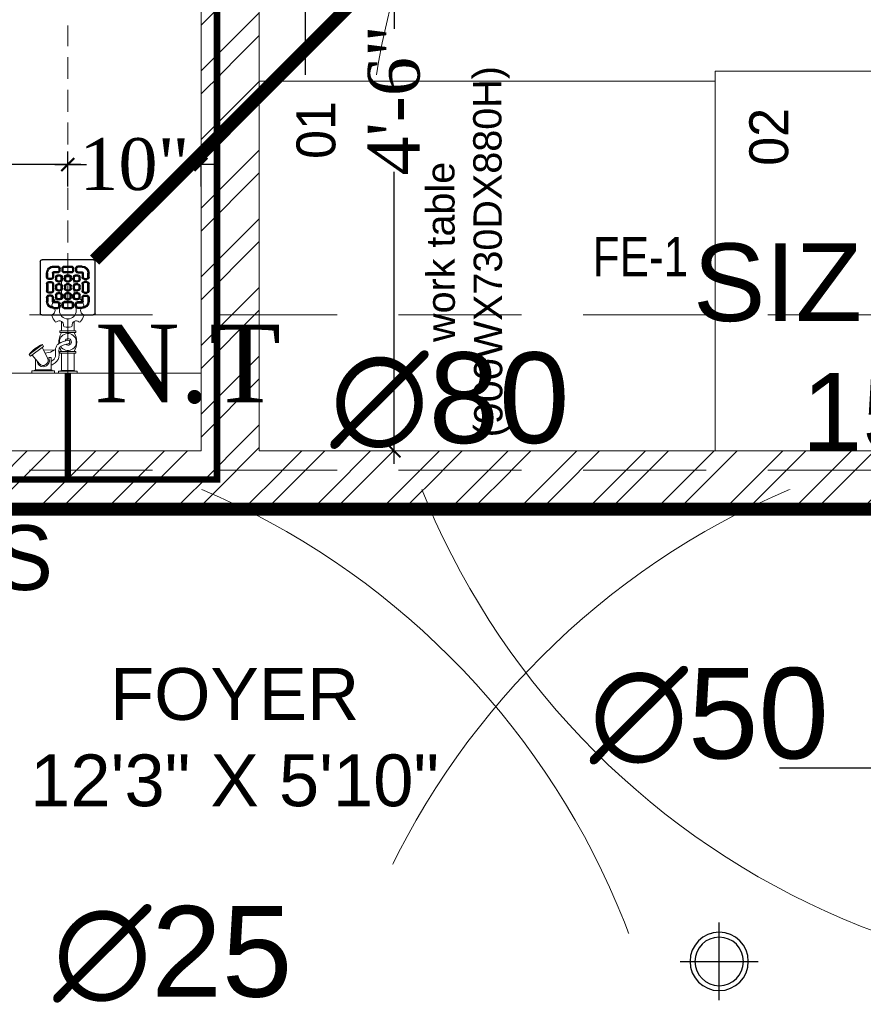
# Model space of a CAD drawing. Header units: inches. Extents: x 105152 to 158499, y 12149 to 30915.
# Tile 159 of 256: x 126601 to 126666, y 21236 to 21312. Entities that reach past the tile are written whole.
import ezdxf
from ezdxf.enums import TextEntityAlignment as Align

# ---------------------------------------------------------------- set-up
doc = ezdxf.new("R2010")
doc.units = ezdxf.units.IN
doc.header["$MEASUREMENT"] = 0
doc.header["$PDMODE"] = 34
doc.linetypes.add('DASHED2', pattern=[0.375, 0.25, -0.125])
doc.linetypes.add('HIDDEN', pattern=[0.375, 0.25, -0.125])
for name, color, linetype, lineweight in [('1-fire extinguisher', 1, 'Continuous', 0), ('AR - PLAN', 251, 'Continuous', 5), ('BEAM', 173, 'Continuous', 5), ('CENTER', 46, 'DASHED2', 9), ('COVERAGE ', 251, 'Continuous', 5), ('DRAINAGE ', 7, 'Continuous', 9), ('EQUIPMENTSSS', 11, 'Continuous', 18), ('EXHAUST AIR DUCT', 13, 'Continuous', 35), ('FC', 1, 'Continuous', 9), ('FIRE', 1, 'Continuous', 25), ('Fire Extinguisher', 8, 'Continuous', 0), ('FIRE TEXT', 7, 'Continuous', 25), ('FLOOR RAISE', 4, 'Continuous', 5), ('HVAC SERVICE', 1, 'Continuous', 35), ('HVAC TEXT PP', 104, 'Continuous', 20), ('PD_BRICK WALL_115', 134, 'Continuous', 30), ('PD_FIXTURE', 21, 'Continuous', 25), ('PD_HATCH', 45, 'Continuous', 9), ('PL. FICTURE', 4, 'Continuous', 25), ('PP- 75DIA Soil Waste Sewer pipe', 90, 'Continuous', 9), ('PP-Domestic  Cold Water Supply', 5, 'Continuous', 25), ('PP-TEXT', 7, 'Continuous', 40), ('PP-WWP', 3, 'Continuous', 25), ('WATER SUPPLY ', 7, 'Continuous', 9)]:
    doc.layers.add(name, color=color, linetype=linetype, lineweight=lineweight)
doc.layers.add('15w led', color=7, linetype='Continuous', true_color=0xe600e6)
for name, color, linetype in [('PD_025_TEXT', 61, 'Continuous'), ('PD_LIGHTING', 23, 'Continuous'), ('PP--DIM', 7, 'Continuous'), ('PP-SPRINKLER', 1, 'Continuous')]:
    doc.layers.add(name, color=color, linetype=linetype)
doc.styles.add('2.5 Arial_regular_annotative', font='arial.ttf', dxfattribs={"width": 0.8, "height": 2.5})
doc.styles.add('Arial', font='GOTHIC.TTF')
doc.styles.add('MtX_Times_New_Roman', font='txt')
doc.styles.get("Standard").update_dxf_attribs({"font": 'arial.ttf', "height": 6})
doc.styles.add('style1', font='arial.ttf', dxfattribs={"height": 500})
doc.styles.add('text Ht 200mm', font='arial.ttf')
doc.styles.add('TIMES NEW ROMAN', font='times.ttf')
doc.dimstyles.new('PP-DIM', dxfattribs={"dimtxt": 4, "dimasz": 1, "dimexe": 1, "dimexo": 1, "dimgap": 0.09, "dimtad": 0, "dimdec": 0, "dimzin": 0, "dimdsep": 46, "dimlunit": 4, "dimtxsty": 'TIMES NEW ROMAN', "dimblk": 'ARCHTICK', "dimcen": 0.09, "dimdle": 1, "dimclrd": 256, "dimclre": 256, "dimclrt": 256, "dimadec": 0, "dimazin": 0, "dimtfac": 1, "dimtdec": 4, "dimtofl": 0, "dimtmove": 1, "dimatfit": 3, "dimfxl": 1, "dimtolj": 1, "dimtzin": 0, "dimlwd": -1, "dimlwe": -1, "dimarcsym": 0})

# ---------------------------------------------------------------- blocks, each defined once
blk = doc.blocks.new('PP-CEILING PENDANT')
at = {"layer": 'COVERAGE ', "color": 8, "lineweight": 5}
blk.add_circle((0, 0), 1700, dxfattribs=at)
blk = doc.blocks.new('PP-SP ARROW')
at = {"color": 3}
blk.add_line((-31.48, 0), (-128.7, 0), dxfattribs=at)
blk.add_ellipse((0, 0), major_axis=(-31.48, 0), ratio=0.476486, dxfattribs=at)
blk = doc.blocks.new('A$C4A5E5D4D')
at = {"layer": 'Fire Extinguisher', "color": 3, "linetype": 'Continuous', "lineweight": 0, "ltscale": 250}
for p, q in [((-13.1, 118.7), (13.1, 118.7)), ((-13.1, 15.3), (-13.1, 118.7)), ((13.1, 118.7), (13.1, 15.3)), ((-91.1, 23.1), (-91.1, 11.5)), ((-91.1, 11.5), (-111.9, 11.5)), ((-111.9, 11.5), (-111.9, -11.5)), ((-91.1, 11.5), (-111.9, 11.5)), ((-111.9, 11.5), (-111.9, -11.5)), ((13.1, 15.3), (-13.1, 15.3)), ((-111.9, -11.5), (-91.1, -11.5)), ((-91.1, -11.5), (-111.9, -11.5)), ((-91.1, -11.5), (-91.1, -23.1)), ((-22.6, -15.3), (22.6, -15.3)), ((-22.6, -40), (-22.6, -15.3)), ((-9.5, -40), (-9.5, -15.3)), ((9.5, -40), (9.5, -15.3)), ((22.6, -15.3), (22.6, -40)), ((22.6, -40), (-22.6, -40)), ((-18.2, -40), (18.2, -40)), ((-18.2, -53.1), (-18.2, -40)), ((18.2, -40), (18.2, -53.1)), ((18.2, -53.1), (-18.2, -53.1)), ((-5.8, -53.1), (5.8, -53.1)), ((-5.8, -98.3), (-5.8, -53.1)), ((5.8, -53.1), (5.8, -98.3)), ((5.8, -98.3), (-5.8, -98.3))]:
    blk.add_line(p, q, dxfattribs=at)
at = {"layer": 'Fire Extinguisher', "color": 3, "linetype": 'Continuous'}
for p, q in [((90.4, 4.9, 0), (13.1, 82.2, 0)), ((87.1, 24.5, 0), (24.5, 87.1, 0)), ((89.9, -10.9, 0), (13.1, 65.9, 0)), ((87.1, -24.4, 0), (13.1, 49.6, 0)), ((82.8, -36.4, 0), (13.1, 33.3, 0)), ((77.3, -47.2, 0), (13.1, 17, 0)), ((12.8, -15.3, 0), (9.5, -12, 0)), ((70.5, -56.7, 0), (15.2, -1.4, 0)), ((62.7, -65.2, 0), (22.6, -25.1, 0)), ((53.9, -72.7, 0), (21.2, -40, 0)), ((32.9, -84.3, 0), (5.8, -57.2, 0)), ((44, -79.1, 0), (18, -53.1, 0)), ((20.5, -88.2, 0), (5.8, -73.5, 0)), ((6.3, -90.3, 0), (5.8, -89.9, 0))]:
    blk.add_line(p, q, dxfattribs=at)
at = {"layer": 'Fire Extinguisher', "color": 3, "linetype": 'Continuous', "lineweight": 0, "ltscale": 250}
blk.add_circle((0, 0), 15.3, dxfattribs=at)
for start, end in [(98.3362, 266.3055), (273.6945, 81.6638)]:
    blk.add_arc((0, 0), 90.5, start, end, dxfattribs=at)
blk = doc.blocks.new('A$C2E8A5E6F')
at = {"layer": 'Fire Extinguisher', "color": 1, "linetype": 'Continuous', "lineweight": 0, "ltscale": 250}
for p, q in [((-13.1, 118.7), (13.1, 118.7)), ((-13.1, 15.3), (-13.1, 118.7)), ((13.1, 118.7), (13.1, 15.3)), ((-91.1, 23.1), (-91.1, 11.5)), ((-91.1, 11.5), (-111.9, 11.5)), ((-111.9, 11.5), (-111.9, -11.5)), ((-91.1, 11.5), (-111.9, 11.5)), ((-111.9, 11.5), (-111.9, -11.5)), ((13.1, 15.3), (-13.1, 15.3)), ((-111.9, -11.5), (-91.1, -11.5)), ((-91.1, -11.5), (-111.9, -11.5)), ((-91.1, -11.5), (-91.1, -23.1)), ((-22.6, -15.3), (22.6, -15.3)), ((-22.6, -40), (-22.6, -15.3)), ((-9.5, -40), (-9.5, -15.3)), ((9.5, -40), (9.5, -15.3)), ((22.6, -15.3), (22.6, -40)), ((22.6, -40), (-22.6, -40)), ((-18.2, -40), (18.2, -40)), ((-18.2, -53.1), (-18.2, -40)), ((18.2, -40), (18.2, -53.1)), ((18.2, -53.1), (-18.2, -53.1)), ((-5.8, -53.1), (5.8, -53.1)), ((-5.8, -98.3), (-5.8, -53.1)), ((5.8, -53.1), (5.8, -98.3)), ((5.8, -98.3), (-5.8, -98.3))]:
    blk.add_line(p, q, dxfattribs=at)
at = {"layer": 'Fire Extinguisher', "linetype": 'Continuous'}
for p, q in [((13.4, 89.5), (89.5, 13.4)), ((34.1, 83.8), (83.8, 34.1)), ((13.1, 74.8), (90.5, -2.6)), ((13.1, 59.8), (89.1, -16.2)), ((13.1, 44.7), (86, -28.2)), ((13.1, 29.7), (81.7, -38.9)), ((12.5, 15.3), (76.4, -48.6)), ((9.6, -11.9), (13, -15.3)), ((15.1, -2.3), (70.1, -57.3)), ((22.6, -24.8), (62.9, -65.1)), ((22.6, -39.9), (54.8, -72)), ((5.8, -53.1), (35.8, -83.1)), ((18.2, -50.5), (45.8, -78.1)), ((5.8, -68.2), (24.7, -87.1)), ((5.8, -83.2), (12.3, -89.7))]:
    blk.add_line(p, q, dxfattribs=at)
at = {"layer": 'Fire Extinguisher', "color": 1, "linetype": 'Continuous', "lineweight": 0, "ltscale": 250}
blk.add_circle((0, 0), 15.3, dxfattribs=at)
for start, end in [(98.3362, 266.3055), (273.6945, 81.6638)]:
    blk.add_arc((0, 0), 90.5, start, end, dxfattribs=at)
blk = doc.blocks.new('HVAC SERVICE')
at = {"layer": 'EXHAUST AIR DUCT'}
blk.add_line((531.478, -295.753, 0), (405.988, -295.753, 0), dxfattribs=at)
at = {"layer": 'HVAC TEXT PP', "insert": (217.297, -344.407), "char_height": 6, "width": 237.48752, "attachment_point": 1, "bg_fill": 2}
blk.add_mtext('\\pxqc;300X200MM\\P800 CFM ', dxfattribs=at)
at = {"layer": 'HVAC TEXT PP', "insert": (311.971, -297.483), "char_height": 6, "attachment_point": 1, "bg_fill": 2}
blk.add_mtext_dynamic_manual_height_columns('\\pxqr;2 #SAG\\PSIZE:600X600MM\\P150 CFM EACH', width=237.48752, gutter_width=50, heights=[-27.14], dxfattribs=at)
at = {"layer": 'HVAC TEXT PP', "insert": (387, -363.785), "char_height": 6, "width": 237.48752, "attachment_point": 1, "bg_fill": 2}
blk.add_mtext('\\pxql;%%C32 MM \\PDRAIN PIPE ', dxfattribs=at)
blk = doc.blocks.new('ight 18w')
at = {"lineweight": 25}
for p, q in [((0, 6), (0, -6)), ((6, 0), (-6, 0))]:
    blk.add_line(p, q, dxfattribs=at)
for radius in [4.5, 3.75]:
    blk.add_circle((0, 0), radius, dxfattribs=at)
blk = doc.blocks.new('FF. ELE')
at = {"layer": '15w led', "color": 2, "xscale": -0.5, "yscale": 0.5, "zscale": 0.5, "rotation": 89.99999999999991}
blk.add_blockref('ight 18w', (453, 555.063), dxfattribs=at)
blk = doc.blocks.new('FOSSIL-PP')
at = {"layer": 'CENTER', "lineweight": 5, "ltscale": 5}
blk.add_line((-0.127, 0), (19.812, 0), dxfattribs=at)
at = {"layer": 'FC', "color": 4, "lineweight": 5}
for p, q in [((-0.017, 0.532), (-0.127, 0.532)), ((-0.127, -0.532), (-0.127, 0.532)), ((-0.017, 0.46), (-0.017, 0.532)), ((0.027, 0.372), (-0.017, 0.46)), ((0.027, -0.372), (0.027, 0.372)), ((0.027, 0.364), (1.008, 0.364)), ((1.008, -0.465), (1.008, 0.465)), ((1.008, 0.465), (1.108, 0.465)), ((1.108, -0.465), (1.108, 0.465)), ((2.203, -0.465), (2.203, 0.465)), ((2.203, 0.465), (2.303, 0.465)), ((2.303, -0.465), (2.303, 0.465)), ((2.303, 0.364), (2.839, 0.364)), ((4.102, 0.364), (5.037, 0.364)), ((-0.017, -0.532), (-0.127, -0.532)), ((0.027, -0.372), (-0.017, -0.46)), ((-0.017, -0.46), (-0.017, -0.532)), ((0.027, -0.364), (1.008, -0.364)), ((1.008, -0.465), (1.108, -0.465)), ((2.203, -0.465), (2.303, -0.465)), ((2.303, -0.364), (2.839, -0.364)), ((4.102, -0.364), (5.037, -0.364)), ((0.006, -0.768), (-0.127, -0.768)), ((-0.127, -2.055), (-0.127, -0.768)), ((0.006, -0.855), (0.006, -0.768)), ((0.059, -0.962), (0.006, -0.855)), ((0.059, -0.962), (0.759, -0.962)), ((0.059, -1.861), (0.059, -0.962)), ((0.759, -1.096), (0.759, -0.962)), ((0.006, -2.055), (-0.127, -2.055)), ((0.059, -1.861), (0.006, -1.968)), ((0.006, -1.968), (0.006, -2.055)), ((0.059, -1.861), (0.683, -1.861))]:
    blk.add_line(p, q, dxfattribs=at)
at = {"layer": 'FC', "color": 4, "lineweight": 5, "ltscale": 5}
for p, q in [((-0.017, -0.46), (-0.017, 0.46)), ((0.006, -1.968), (0.006, -0.855)), ((0.757, -1.044), (0.759, -1.046)), ((0.411, -1.628), (0.909, -2.054)), ((0.703, -1.153), (1.346, -1.469)), ((0.85, -2.136), (1.405, -1.393)), ((0.942, -2.215), (1.515, -1.447)), ((1.405, -1.393), (1.515, -1.447)), ((0.85, -2.136), (0.942, -2.215))]:
    blk.add_line(p, q, dxfattribs=at)
blk.add_lwpolyline([(1.183, -1.389), (1.215, -0.768), (1.065, -0.991), (1.009, -1.303)], dxfattribs=at)
at = {"layer": 'FC', "color": 4, "lineweight": 5}
blk.add_circle((3.471, 0), 0.486, dxfattribs=at)
for centre, radius, start, end in [((2.629, 0.486), 0.243, 260.4873, 39.5127), ((2.863, 0.679), 0.0607, 131.8051, 219.5127), ((3.471, 0), 0.972, 108.1949, 131.8051), ((3.186, 0.866), 0.0607, 20.4873, 108.1949), ((3.471, 0.972), 0.243, 200.4873, 339.5127), ((3.755, 0.866), 0.0607, 71.8051, 159.5127), ((3.471, 0), 0.972, 48.1949, 71.8051), ((4.313, 0.486), 0.243, 140.4873, 279.5127), ((4.078, 0.679), 0.0607, 320.4873, 48.1949), ((1.655, -0.601), 1.11, 60.4436, 119.5564), ((1.655, 0), 0.486, 261.9846, 237.5179), ((1.663, 0.02), 0.107, 323.8917, 184.9075), ((3.471, 0), 0.972, 168.1949, 191.8051), ((2.579, 0.186), 0.0607, 80.4873, 168.1949), ((4.363, 0.186), 0.0607, 11.8051, 99.5127), ((3.471, 0), 0.972, 348.1949, 11.8051), ((5.037, 0), 0.364, 270, 90), ((1.655, 0.601), 1.11, 240.4436, 253.6649), ((1.655, 0.601), 1.11, 265.6907, 299.5564), ((2.579, -0.186), 0.0607, 191.8051, 279.5127), ((2.629, -0.486), 0.243, 320.4873, 99.5127), ((4.313, -0.486), 0.243, 80.4873, 219.5127), ((4.363, -0.186), 0.0607, 260.4873, 348.1949), ((0.591, -1.411), 0.357, 61.9682, 267.3149), ((2.863, -0.679), 0.0607, 140.4873, 228.1949), ((3.471, 0), 0.972, 228.1949, 251.8051), ((3.186, -0.866), 0.0607, 251.8051, 339.5127), ((3.471, -0.972), 0.243, 20.4873, 159.5127), ((3.755, -0.866), 0.0607, 200.4873, 288.1949), ((3.471, 0), 0.972, 288.1949, 311.8051), ((4.078, -0.679), 0.0607, 311.8051, 39.5127)]:
    blk.add_arc(centre, radius, start, end, dxfattribs=at)
at = {"layer": 'FC', "color": 4, "lineweight": 5, "ltscale": 5}
for centre, radius, start, end in [((1.663, 0.02), 0.186, 286.7319, 221.6454), ((0.591, -1.411), 0.282, 61.0816, 230.1615), ((-0.148, -0.804), 1.783, 307.6922, 338.855)]:
    blk.add_arc(centre, radius, start, end, dxfattribs=at)
at = {"layer": 'FC', "color": 4, "lineweight": 5, "ltscale": 5, "extrusion": (0, 0, -1)}
for centre in [(1.389, -1.68), (1.412, -1.635), (1.432, -1.587), (1.111, -2.034), (1.15, -2), (1.164, -1.962), (1.188, -1.953), (1.228, -1.896), (1.263, -1.856), (1.288, -1.803), (1.291, -1.829), (1.316, -1.797), (1.322, -1.757), (1.36, -1.713)]:
    blk.add_ellipse(centre, major_axis=(0, -0.01), ratio=0.499725, dxfattribs=at)
at = {"layer": 'FC', "color": 4, "lineweight": 5, "ltscale": 5}
for points, knots in [([(1.557, 0.011), (1.528, -0.092), (1.5, -0.191), (1.431, -0.363), (1.388, -0.429), (1.316, -0.485), (1.288, -0.497), (1.201, -0.51), (1.145, -0.51), (1.001, -0.505), (0.908, -0.498), (0.744, -0.521), (0.673, -0.546), (0.556, -0.621), (0.507, -0.669), (0.408, -0.795), (0.362, -0.876), (0.321, -0.962)], [0, 0, 0, 0, 0.269121, 0.269121, 0.560472, 0.560472, 0.736407, 0.736407, 0.912343, 0.912343, 1.155943, 1.155943, 1.338292, 1.338292, 1.520641, 1.520641, 1.763356, 1.763356, 1.763356, 1.763356]), ([(1.75, -0.043), (1.721, -0.146), (1.692, -0.252), (1.619, -0.431), (1.579, -0.507), (1.48, -0.616), (1.428, -0.654), (1.307, -0.7), (1.246, -0.707), (1.072, -0.712), (0.96, -0.699), (0.803, -0.711), (0.755, -0.728), (0.662, -0.795), (0.618, -0.845), (0.567, -0.927), (0.556, -0.944), (0.546, -0.962)], [0, 0, 0, 0, 0.269826, 0.269826, 0.494375, 0.494375, 0.654677, 0.654677, 0.814978, 0.814978, 1.117554, 1.117554, 1.3623, 1.3623, 1.607046, 1.607046, 1.669366, 1.669366, 1.669366, 1.669366])]:
    blk.add_open_spline(points, degree=3, knots=knots, dxfattribs=at)
blk = doc.blocks.new('_ArchTick')
at = {"color": 0, "linetype": 'ByBlock', "const_width": 0.15}
blk.add_lwpolyline([(-0.5, -0.5), (0.5, 0.5)], dxfattribs=at)
blk = doc.blocks.new('*D806')
at = {"layer": 'Defpoints', "color": 0}
for p in [(55.664, 24.322), (45.382, 21.634), (55.664, 21.634)]:
    blk.add_point(p, dxfattribs=at)
at = {"layer": 'PP--DIM', "ltscale": 12}
for p, q in [((45.382, 22.634), (45.382, 25.322)), ((55.664, 22.634), (55.664, 25.322)), ((44.382, 24.322), (46.817, 24.322)), ((56.664, 24.322), (54.229, 24.322))]:
    blk.add_line(p, q, dxfattribs=at)
at = {"layer": 'PP--DIM', "rotation": 180}
blk.add_blockref('_ArchTick', (45.382, 24.322), dxfattribs=at)
at = {"layer": 'PP--DIM'}
blk.add_blockref('_ArchTick', (55.664, 24.322), dxfattribs=at)
at = {"layer": 'PP--DIM', "insert": (50.523, 24.322), "char_height": 4, "attachment_point": 5, "style": 'TIMES NEW ROMAN'}
blk.add_mtext('\\A1;10"', dxfattribs=at)
blk = doc.blocks.new('*D807')
at = {"layer": 'Defpoints', "color": 0}
for p in [(21.382, 24.322), (21.382, 24.322), (45.382, 21.634)]:
    blk.add_point(p, dxfattribs=at)
at = {"layer": 'PP--DIM', "ltscale": 12}
for p, q in [((21.382, 25.322), (21.382, 25.322)), ((45.382, 22.634), (45.382, 25.322)), ((20.382, 24.322), (31.472, 24.322)), ((46.382, 24.322), (35.291, 24.322))]:
    blk.add_line(p, q, dxfattribs=at)
at = {"layer": 'PP--DIM', "rotation": 180}
blk.add_blockref('_ArchTick', (21.382, 24.322), dxfattribs=at)
at = {"layer": 'PP--DIM'}
blk.add_blockref('_ArchTick', (45.382, 24.322), dxfattribs=at)
at = {"layer": 'PP--DIM', "insert": (33.382, 24.322), "char_height": 4, "attachment_point": 5, "style": 'TIMES NEW ROMAN'}
blk.add_mtext("\\A1;2'", dxfattribs=at)
blk = doc.blocks.new('*D817')
at = {"layer": 'Defpoints', "color": 0}
for p in [(71.504, 56.355), (70.564, 2.216), (70.564, 2.216)]:
    blk.add_point(p, dxfattribs=at)
at = {"layer": 'PP--DIM'}
for p, q in [((70.564, 57.355), (70.564, 34.808)), ((70.504, 56.355), (69.564, 56.355)), ((70.564, 1.216), (70.564, 23.764)), ((69.564, 2.216), (69.564, 2.216))]:
    blk.add_line(p, q, dxfattribs=at)
for p, rotation in [((70.564, 56.355), 90), ((70.564, 2.216), 270)]:
    blk.add_blockref('_ArchTick', p, dxfattribs=dict(at, rotation=rotation))
at = {"layer": 'PP--DIM', "insert": (70.564, 29.286), "char_height": 4, "attachment_point": 5, "rotation": 90, "style": 'TIMES NEW ROMAN'}
blk.add_mtext('\\A1;4\'-6"', dxfattribs=at)
blk = doc.blocks.new('PP-GRATING')
at = {"linetype": 'Continuous'}
for p, q in [((-53.1, -49.4), (-53.1, 49.4)), ((-49.7, 52.9), (49.7, 52.9)), ((-27.6, 40.7), (-27.6, 38.6)), ((-19.6, 40.7), (-27.6, 40.7)), ((-19.6, 38.6), (-27.6, 38.6)), ((-19.6, 38.6), (-19.6, 40.7)), ((-7.1, 38.6), (-7.1, 40.7)), ((-7.1, 40.7), (6.5, 40.7)), ((-7.1, 38.6), (6.5, 38.6)), ((6.5, 40.7), (6.5, 38.6)), ((19, 40.7), (27, 40.7)), ((19, 38.6), (19, 40.7)), ((19, 38.6), (27, 38.6)), ((27, 40.7), (27, 38.6)), ((52.6, 50), (52.6, -48.9)), ((-38.9, 27.3), (-41, 27.3)), ((-41, 27.3), (-41, 19.3)), ((-38.9, 19.3), (-41, 19.3)), ((-38.9, 27.3), (-38.9, 19.3)), ((-29.8, 19.3), (-29.8, 27.3)), ((-27.8, 27.3), (-29.8, 27.3)), ((-29.8, 19.3), (-27.8, 19.3)), ((-27.8, 19.3), (-27.8, 27.3)), ((-27.6, 29.6), (-27.6, 27.5)), ((-27.6, 29.6), (-19.6, 29.6)), ((-27.6, 27.5), (-19.6, 27.5)), ((-23.9, 14.8), (-23.9, 19.3)), ((-21.9, 19.3), (-23.9, 19.3)), ((-21.9, 14.8), (-21.9, 19.3)), ((-19.6, 27.5), (-19.6, 29.6)), ((-19.6, 23.6), (-15.1, 23.6)), ((-19.6, 21.6), (-19.6, 23.6)), ((-19.6, 21.6), (-15.1, 21.6)), ((-17.3, 31.8), (-17.3, 36.4)), ((-15.3, 36.4), (-17.3, 36.4)), ((-17.3, 31.8), (-15.3, 31.8)), ((-15.3, 31.8), (-15.3, 36.4)), ((-15.1, 23.6), (-15.1, 21.6)), ((-12.8, 19.3), (-12.8, 14.8)), ((-10.7, 19.3), (-12.8, 19.3)), ((-11.4, 36.4), (-11.4, 31.8)), ((-9.4, 36.4), (-11.4, 36.4)), ((-11.4, 31.8), (-9.4, 31.8)), ((-10.7, 19.3), (-10.7, 14.8)), ((-9.4, 36.4), (-9.4, 31.8)), ((-7.1, 29.6), (6.5, 29.6)), ((-7.1, 29.6), (-7.1, 27.5)), ((-7.1, 27.5), (6.5, 27.5)), ((-6.9, 14.8), (-6.9, 19.3)), ((-4.8, 19.3), (-6.9, 19.3)), ((-4.8, 14.8), (-4.8, 19.3)), ((-2.6, 23.6), (2, 23.6)), ((-2.6, 21.6), (-2.6, 23.6)), ((-2.6, 21.6), (2, 21.6)), ((2, 23.6), (2, 21.6)), ((4.3, 19.3), (4.3, 14.8)), ((6.3, 19.3), (4.3, 19.3)), ((6.3, 19.3), (6.3, 14.8)), ((6.5, 29.6), (6.5, 27.5)), ((8.8, 31.8), (8.8, 36.4)), ((10.9, 36.4), (8.8, 36.4)), ((8.8, 31.8), (10.9, 31.8)), ((10.2, 14.8), (10.2, 19.3)), ((12.2, 19.3), (10.2, 19.3)), ((10.9, 31.8), (10.9, 36.4)), ((12.2, 14.8), (12.2, 19.3)), ((14.5, 23.6), (19, 23.6)), ((14.5, 21.6), (14.5, 23.6)), ((14.5, 21.6), (19, 21.6)), ((14.7, 31.8), (14.7, 36.4)), ((14.7, 36.4), (16.8, 36.4)), ((16.8, 31.8), (14.7, 31.8)), ((16.8, 31.8), (16.8, 36.4)), ((27, 29.6), (19, 29.6)), ((19, 27.5), (19, 29.6)), ((27, 27.5), (19, 27.5)), ((19, 23.6), (19, 21.6)), ((21.3, 19.3), (21.3, 14.8)), ((23.4, 19.3), (21.3, 19.3)), ((23.4, 19.3), (23.4, 14.8)), ((27, 29.6), (27, 27.5)), ((27.2, 19.3), (27.2, 27.3)), ((27.2, 27.3), (29.3, 27.3)), ((29.3, 19.3), (27.2, 19.3)), ((29.3, 19.3), (29.3, 27.3)), ((38.4, 27.3), (38.4, 19.3)), ((38.4, 27.3), (40.4, 27.3)), ((38.4, 19.3), (40.4, 19.3)), ((40.4, 27.3), (40.4, 19.3)), ((-41, 6.8), (-41, -6.8)), ((-38.9, 6.8), (-41, 6.8)), ((-38.9, 6.8), (-38.9, -6.8)), ((-36.7, 17), (-32.1, 17)), ((-36.7, 17), (-36.7, 15)), ((-36.7, 15), (-32.1, 15)), ((-32.1, 11.1), (-36.7, 11.1)), ((-36.7, 11.1), (-36.7, 9.1)), ((-32.1, 9.1), (-36.7, 9.1)), ((-32.1, 9.1), (-32.1, 11.1)), ((-29.8, -6.8), (-29.8, 6.8)), ((-29.8, 6.8), (-27.8, 6.8)), ((-27.8, -6.8), (-27.8, 6.8)), ((-21.9, 14.8), (-23.9, 14.8)), ((-23.9, -2.3), (-23.9, 2.3)), ((-21.9, 2.3), (-23.9, 2.3)), ((-21.9, -2.3), (-21.9, 2.3)), ((-15.1, 12.5), (-19.6, 12.5)), ((-19.6, 12.5), (-19.6, 10.5)), ((-15.1, 10.5), (-19.6, 10.5)), ((-19.6, 6.6), (-15.1, 6.6)), ((-19.6, 4.5), (-19.6, 6.6)), ((-19.6, 4.5), (-15.1, 4.5)), ((-15.1, 12.5), (-15.1, 10.5)), ((-15.1, 6.6), (-15.1, 4.5)), ((-12.8, 14.8), (-10.7, 14.8)), ((-12.8, 2.3), (-12.8, -2.3)), ((-10.7, 2.3), (-12.8, 2.3)), ((-10.7, 2.3), (-10.7, -2.3)), ((-4.8, 14.8), (-6.9, 14.8)), ((-6.9, -2.3), (-6.9, 2.3)), ((-4.8, 2.3), (-6.9, 2.3)), ((-4.8, -2.3), (-4.8, 2.3)), ((2, 12.5), (-2.6, 12.5)), ((-2.6, 12.5), (-2.6, 10.5)), ((2, 10.5), (-2.6, 10.5)), ((-2.6, 6.6), (2, 6.6)), ((-2.6, 4.5), (-2.6, 6.6)), ((-2.6, 4.5), (2, 4.5)), ((2, 12.5), (2, 10.5)), ((2, 6.6), (2, 4.5)), ((4.3, 14.8), (6.3, 14.8)), ((4.3, 2.3), (4.3, -2.3)), ((6.3, 2.3), (4.3, 2.3)), ((6.3, 2.3), (6.3, -2.3)), ((12.2, 14.8), (10.2, 14.8)), ((10.2, -2.3), (10.2, 2.3)), ((12.2, 2.3), (10.2, 2.3)), ((12.2, -2.3), (12.2, 2.3)), ((19, 12.5), (14.5, 12.5)), ((14.5, 12.5), (14.5, 10.5)), ((19, 10.5), (14.5, 10.5)), ((14.5, 6.6), (19, 6.6)), ((14.5, 4.5), (14.5, 6.6)), ((14.5, 4.5), (19, 4.5)), ((19, 12.5), (19, 10.5)), ((19, 6.6), (19, 4.5)), ((21.3, 14.8), (23.4, 14.8)), ((21.3, 2.3), (21.3, -2.3)), ((23.4, 2.3), (21.3, 2.3)), ((23.4, 2.3), (23.4, -2.3)), ((27.2, -6.8), (27.2, 6.8)), ((29.3, 6.8), (27.2, 6.8)), ((29.3, -6.8), (29.3, 6.8)), ((36.1, 17), (31.5, 17)), ((36.1, 15), (31.5, 15)), ((31.5, 11.1), (36.1, 11.1)), ((31.5, 9.1), (31.5, 11.1)), ((31.5, 9.1), (36.1, 9.1)), ((36.1, 17), (36.1, 15)), ((36.1, 11.1), (36.1, 9.1)), ((38.4, 6.8), (38.4, -6.8)), ((38.4, 6.8), (40.4, 6.8)), ((40.4, 6.8), (40.4, -6.8)), ((-41, -6.8), (-38.9, -6.8)), ((-36.7, -9.1), (-32.1, -9.1)), ((-36.7, -9.1), (-36.7, -11.1)), ((-36.7, -11.1), (-32.1, -11.1)), ((-36.7, -17), (-36.7, -15)), ((-36.7, -15), (-32.1, -15)), ((-36.7, -17), (-32.1, -17)), ((-32.1, -9.1), (-32.1, -11.1)), ((-29.8, -6.8), (-27.8, -6.8)), ((-21.9, -2.3), (-23.9, -2.3)), ((-23.9, -19.3), (-23.9, -14.8)), ((-21.9, -14.8), (-23.9, -14.8)), ((-21.9, -19.3), (-21.9, -14.8)), ((-15.1, -4.5), (-19.6, -4.5)), ((-19.6, -4.5), (-19.6, -6.6)), ((-15.1, -6.6), (-19.6, -6.6)), ((-19.6, -10.5), (-15.1, -10.5)), ((-19.6, -12.5), (-19.6, -10.5)), ((-19.6, -12.5), (-15.1, -12.5)), ((-15.1, -4.5), (-15.1, -6.6)), ((-15.1, -10.5), (-15.1, -12.5)), ((-12.8, -2.3), (-10.7, -2.3)), ((-12.8, -14.8), (-12.8, -19.3)), ((-10.7, -14.8), (-12.8, -14.8)), ((-10.7, -14.8), (-10.7, -19.3)), ((-4.8, -2.3), (-6.9, -2.3)), ((-6.9, -19.3), (-6.9, -14.8)), ((-4.8, -14.8), (-6.9, -14.8)), ((-4.8, -19.3), (-4.8, -14.8)), ((2, -4.5), (-2.6, -4.5)), ((-2.6, -4.5), (-2.6, -6.6)), ((2, -6.6), (-2.6, -6.6)), ((-2.6, -10.5), (2, -10.5)), ((-2.6, -12.5), (-2.6, -10.5)), ((-2.6, -12.5), (2, -12.5)), ((2, -4.5), (2, -6.6)), ((2, -10.5), (2, -12.5)), ((4.3, -2.3), (6.3, -2.3)), ((4.3, -14.8), (4.3, -19.3)), ((6.3, -14.8), (4.3, -14.8)), ((6.3, -14.8), (6.3, -19.3)), ((12.2, -2.3), (10.2, -2.3)), ((10.2, -19.3), (10.2, -14.8)), ((12.2, -14.8), (10.2, -14.8)), ((12.2, -19.3), (12.2, -14.8)), ((19, -4.5), (14.5, -4.5)), ((14.5, -4.5), (14.5, -6.6)), ((19, -6.6), (14.5, -6.6)), ((14.5, -10.5), (19, -10.5)), ((14.5, -12.5), (14.5, -10.5)), ((14.5, -12.5), (19, -12.5)), ((19, -4.5), (19, -6.6)), ((19, -10.5), (19, -12.5)), ((21.3, -2.3), (23.4, -2.3)), ((21.3, -14.8), (21.3, -19.3)), ((23.4, -14.8), (21.3, -14.8)), ((23.4, -14.8), (23.4, -19.3)), ((29.3, -6.8), (27.2, -6.8)), ((36.1, -9.1), (31.5, -9.1)), ((31.5, -9.1), (31.5, -11.1)), ((36.1, -11.1), (31.5, -11.1)), ((36.1, -15), (31.5, -15)), ((36.1, -17), (31.5, -17)), ((36.1, -9.1), (36.1, -11.1)), ((36.1, -17), (36.1, -15)), ((40.4, -6.8), (38.4, -6.8)), ((-41, -27.3), (-41, -19.3)), ((-38.9, -19.3), (-41, -19.3)), ((-38.9, -27.3), (-41, -27.3)), ((-38.9, -27.3), (-38.9, -19.3)), ((-29.8, -19.3), (-27.8, -19.3)), ((-29.8, -19.3), (-29.8, -27.3)), ((-27.8, -27.3), (-29.8, -27.3)), ((-27.8, -19.3), (-27.8, -27.3)), ((-27.6, -27.5), (-19.6, -27.5)), ((-27.6, -29.6), (-27.6, -27.5)), ((-27.6, -29.6), (-19.6, -29.6)), ((-21.9, -19.3), (-23.9, -19.3)), ((-15.1, -21.6), (-19.6, -21.6)), ((-19.6, -21.6), (-19.6, -23.6)), ((-15.1, -23.6), (-19.6, -23.6)), ((-19.6, -27.5), (-19.6, -29.6)), ((-17.3, -31.8), (-17.3, -36.4)), ((-17.3, -31.8), (-15.3, -31.8)), ((-15.3, -36.4), (-17.3, -36.4)), ((-15.3, -31.8), (-15.3, -36.4)), ((-15.1, -21.6), (-15.1, -23.6)), ((-12.8, -19.3), (-10.7, -19.3)), ((-11.4, -36.4), (-11.4, -31.8)), ((-11.4, -31.8), (-9.4, -31.8)), ((-9.4, -36.4), (-11.4, -36.4)), ((-9.4, -36.4), (-9.4, -31.8)), ((-7.1, -27.5), (6.5, -27.5)), ((-7.1, -29.6), (-7.1, -27.5)), ((-7.1, -29.6), (6.5, -29.6)), ((-4.8, -19.3), (-6.9, -19.3)), ((2, -21.6), (-2.6, -21.6)), ((-2.6, -21.6), (-2.6, -23.6)), ((2, -23.6), (-2.6, -23.6)), ((2, -21.6), (2, -23.6)), ((4.3, -19.3), (6.3, -19.3)), ((6.5, -29.6), (6.5, -27.5)), ((8.8, -31.8), (8.8, -36.4)), ((8.8, -31.8), (10.9, -31.8)), ((8.8, -36.4), (10.9, -36.4)), ((12.2, -19.3), (10.2, -19.3)), ((10.9, -31.8), (10.9, -36.4)), ((19, -21.6), (14.5, -21.6)), ((14.5, -21.6), (14.5, -23.6)), ((19, -23.6), (14.5, -23.6)), ((14.7, -31.8), (14.7, -36.4)), ((16.8, -31.8), (14.7, -31.8)), ((14.7, -36.4), (16.8, -36.4)), ((16.8, -31.8), (16.8, -36.4)), ((19, -21.6), (19, -23.6)), ((27, -27.5), (19, -27.5)), ((19, -27.5), (19, -29.6)), ((27, -29.6), (19, -29.6)), ((21.3, -19.3), (23.4, -19.3)), ((27, -29.6), (27, -27.5)), ((27.2, -19.3), (27.2, -27.3)), ((29.3, -19.3), (27.2, -19.3)), ((27.2, -27.3), (29.3, -27.3)), ((29.3, -19.3), (29.3, -27.3)), ((38.4, -19.3), (40.4, -19.3)), ((38.4, -27.3), (38.4, -19.3)), ((38.4, -27.3), (40.4, -27.3)), ((40.4, -27.3), (40.4, -19.3)), ((49.2, -52.3), (-50.3, -52.3)), ((-27.6, -40.7), (-27.6, -38.6)), ((-19.6, -38.6), (-27.6, -38.6)), ((-19.6, -40.7), (-27.6, -40.7)), ((-19.6, -38.6), (-19.6, -40.7)), ((6.5, -38.6), (-7.1, -38.6)), ((-7.1, -38.6), (-7.1, -40.7)), ((6.5, -40.7), (-7.1, -40.7)), ((6.5, -38.7), (6.5, -40.7)), ((19, -38.6), (19, -40.7)), ((19, -38.6), (27, -38.6)), ((19, -40.7), (27, -40.7)), ((27, -40.7), (27, -38.6))]:
    blk.add_line(p, q, dxfattribs=at)
for centre, radius, start, end in [((-49.7, 49.4), 3.41, 90, 180), ((-27.6, 27.3), 13.4, 90, 180), ((-27.6, 27.3), 11.4, 90, 180), ((-19.6, 36.4), 4.32, 360, 90), ((-19.6, 36.4), 2.27, 360, 90), ((-7.1, 36.4), 4.32, 90, 180), ((-7.1, 36.4), 2.27, 90, 180), ((6.5, 36.4), 4.32, 360, 90), ((6.5, 36.4), 2.27, 360, 90), ((19, 36.4), 4.32, 90, 180), ((19, 36.4), 2.27, 90, 180), ((27, 27.3), 13.4, 0, 90), ((27, 27.3), 11.4, 0, 90), ((49.7, 50), 2.84, 360, 90), ((-36.7, 19.3), 4.32, 180, 270), ((-36.7, 19.3), 2.27, 180, 270), ((-32.1, 19.3), 4.32, 270, 360), ((-32.1, 19.3), 2.27, 270, 360), ((-27.6, 27.3), 2.27, 90, 180), ((-27.6, 27.3), 0.227, 90, 180), ((-19.6, 19.3), 4.32, 90, 180), ((-19.6, 19.3), 2.27, 90, 180), ((-19.6, 19.3), 2.27, 90, 180), ((-19.6, 31.8), 4.32, 270, 360), ((-19.6, 31.8), 2.27, 270, 360), ((-15.1, 19.3), 4.32, 360, 90), ((-15.1, 19.3), 2.27, 360, 90), ((-7.1, 31.8), 4.32, 180, 270), ((-7.1, 31.8), 2.27, 180, 270), ((-2.6, 19.3), 4.32, 90, 180), ((-2.6, 19.3), 2.27, 90, 180), ((-2.6, 19.3), 2.27, 90, 180), ((2, 19.3), 4.32, 360, 90), ((2, 19.3), 2.27, 360, 90), ((6.5, 31.8), 4.32, 270, 360), ((6.5, 31.8), 2.27, 270, 360), ((14.5, 19.3), 4.32, 90, 180), ((14.5, 19.3), 2.27, 90, 180), ((19, 31.8), 4.32, 180, 270), ((19, 31.8), 2.27, 180, 270), ((19, 19.3), 4.32, 360, 90), ((19, 19.3), 2.27, 360, 90), ((27, 27.3), 2.27, 0, 90), ((27, 27.3), 0.227, 0, 90), ((31.5, 19.3), 4.32, 180, 270), ((31.5, 19.3), 2.27, 180, 270), ((36.1, 19.3), 2.27, 270, 0), ((36.1, 19.3), 4.32, 270, 0), ((-36.7, 6.8), 4.32, 90, 180), ((-36.7, 6.8), 2.27, 90, 180), ((-32.1, 6.8), 4.32, 360, 90), ((-32.1, 6.8), 2.27, 360, 90), ((-19.6, 14.8), 4.32, 180, 270), ((-19.6, 2.3), 4.32, 90, 180), ((-19.6, 14.8), 2.27, 180, 270), ((-19.6, 2.3), 2.27, 90, 180), ((-19.6, 2.3), 2.27, 90, 180), ((-15.1, 14.8), 2.27, 270, 360), ((-15.1, 14.8), 4.32, 270, 0), ((-15.1, 2.3), 4.32, 360, 90), ((-15.1, 2.3), 2.27, 360, 90), ((-2.6, 14.8), 4.32, 180, 270), ((-2.6, 2.3), 4.32, 90, 180), ((-2.6, 14.8), 2.27, 180, 270), ((-2.6, 2.3), 2.27, 90, 180), ((-2.6, 2.3), 2.27, 90, 180), ((2, 14.8), 2.27, 270, 0), ((2, 14.8), 4.32, 270, 0), ((2, 2.3), 4.32, 360, 90), ((2, 2.3), 2.27, 360, 90), ((14.5, 14.8), 4.32, 180, 270), ((14.5, 2.3), 4.32, 90, 180), ((14.5, 14.8), 2.27, 180, 270), ((14.5, 2.3), 2.27, 90, 180), ((14.5, 2.3), 2.27, 90, 180), ((19, 14.8), 2.27, 270, 0), ((19, 14.8), 4.32, 270, 0), ((19, 2.3), 4.32, 360, 90), ((19, 2.3), 2.27, 360, 90), ((31.5, 6.8), 4.32, 90, 180), ((31.5, 6.8), 2.27, 90, 180), ((36.1, 6.8), 4.32, 360, 90), ((36.1, 6.8), 2.27, 360, 90), ((-36.7, -6.8), 4.32, 180, 270), ((-36.7, -19.3), 4.32, 90, 180), ((-36.7, -6.8), 2.27, 180, 270), ((-36.7, -19.3), 2.27, 90, 180), ((-32.1, -6.8), 4.32, 270, 360), ((-32.1, -6.8), 2.27, 270, 360), ((-32.1, -19.3), 4.32, 360, 90), ((-32.1, -19.3), 2.27, 360, 90), ((-19.6, -2.3), 4.32, 180, 270), ((-19.6, -14.8), 4.32, 90, 180), ((-19.6, -2.3), 2.27, 180, 270), ((-19.6, -14.8), 2.27, 90, 180), ((-19.6, -14.8), 2.27, 90, 180), ((-15.1, -2.3), 2.27, 270, 360), ((-15.1, -2.3), 4.32, 270, 0), ((-15.1, -14.8), 4.32, 360, 90), ((-15.1, -14.8), 2.27, 360, 90), ((-2.6, -2.3), 4.32, 180, 270), ((-2.6, -14.8), 4.32, 90, 180), ((-2.6, -2.3), 2.27, 180, 270), ((-2.6, -14.8), 2.27, 90, 180), ((-2.6, -14.8), 2.27, 90, 180), ((2, -2.3), 2.27, 270, 0), ((2, -2.3), 4.32, 270, 0), ((2, -14.8), 4.32, 360, 90), ((2, -14.8), 2.27, 360, 90), ((14.5, -2.3), 4.32, 180, 270), ((14.5, -14.8), 4.32, 90, 180), ((14.5, -2.3), 2.27, 180, 270), ((14.5, -14.8), 2.27, 90, 180), ((14.5, -14.8), 2.27, 90, 180), ((19, -2.3), 2.27, 270, 0), ((19, -2.3), 4.32, 270, 0), ((19, -14.8), 4.32, 360, 90), ((19, -14.8), 2.27, 360, 90), ((31.5, -6.8), 4.32, 180, 270), ((31.5, -19.3), 4.32, 90, 180), ((31.5, -6.8), 2.27, 180, 270), ((31.5, -19.3), 2.27, 90, 180), ((36.1, -6.8), 2.27, 270, 0), ((36.1, -6.8), 4.32, 270, 0), ((36.1, -19.3), 4.32, 360, 90), ((36.1, -19.3), 2.27, 360, 90), ((-27.6, -27.3), 13.4, 180, 270), ((-27.6, -27.3), 11.4, 180, 270), ((-27.6, -27.3), 2.27, 180, 270), ((-27.6, -27.3), 0.227, 180, 270), ((-19.6, -19.3), 4.32, 180, 270), ((-19.6, -19.3), 2.27, 180, 270), ((-19.6, -31.8), 4.32, 360, 90), ((-19.6, -31.8), 2.27, 360, 90), ((-19.6, -36.4), 4.32, 270, 0), ((-19.6, -36.4), 2.27, 270, 0), ((-15.1, -19.3), 2.27, 270, 360), ((-15.1, -19.3), 4.32, 270, 0), ((-7.1, -31.8), 4.32, 90, 180), ((-7.1, -36.4), 4.32, 180, 270), ((-7.1, -31.8), 2.27, 90, 180), ((-7.1, -36.4), 2.27, 180, 270), ((-2.6, -19.3), 4.32, 180, 270), ((-2.6, -19.3), 2.27, 180, 270), ((2, -19.3), 2.27, 270, 0), ((2, -19.3), 4.32, 270, 0), ((6.5, -31.8), 4.32, 360, 90), ((6.5, -31.8), 2.27, 360, 90), ((6.6, -36.4), 2.27, 269.679, 359.679), ((6.6, -36.4), 4.32, 269.679, 359.679), ((14.5, -19.3), 4.32, 180, 270), ((14.5, -19.3), 2.27, 180, 270), ((19, -31.8), 4.32, 90, 180), ((19, -36.4), 4.32, 180, 270), ((19, -31.8), 2.27, 90, 180), ((19, -36.4), 2.27, 180, 270), ((19, -19.3), 2.27, 270, 0), ((19, -19.3), 4.32, 270, 0), ((27, -27.3), 2.27, 270, 360), ((27, -27.3), 0.227, 270, 360), ((27, -27.3), 13.4, 270, 360), ((27, -27.3), 11.4, 270, 360), ((-50.7, -49.8), 2.49, 171.2591, 278.7567), ((49.2, -48.9), 3.41, 270, 360)]:
    blk.add_arc(centre, radius, start, end, dxfattribs=at)
blk = doc.blocks.new('DRAINAGE')
at = {"layer": 'FLOOR RAISE', "const_width": 1}
blk.add_lwpolyline([(279.768, 645.092), (1025.268, 645.092), (1025.268, 488.592), (1007.268, 488.592), (1007.268, 485.592), (731.268, 485.592), (731.268, 383.592), (642.768, 383.592), (494.268, 383.592), (494.268, 317.092), (278.268, 317.092), (278.268, 335.092), (279.768, 335.092), (279.768, 645.092)], dxfattribs=at)
at = {"layer": 'PP- 75DIA Soil Waste Sewer pipe', "ltscale": 0.015, "const_width": 1}
blk.add_lwpolyline([(344.06, 336.315), (465.694, 457.95)], dxfattribs=at)
at = {"layer": 'PP-WWP', "xscale": -0.04021621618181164, "yscale": 0.04021621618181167, "zscale": 40.21621618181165, "rotation": 89.99999999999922}
blk.add_blockref('PP-GRATING', (341.985, 334.206), dxfattribs=at)
at = {"layer": 'PP-TEXT', "insert": (344.088, 325.207), "char_height": 6, "width": 26.6614, "attachment_point": 7, "style": 'Arial'}
blk.add_mtext('{\\fTimes New Roman|b0|i0|c0|p0;N.T}', dxfattribs=at)
blk = doc.blocks.new('A$C6E471120')
at = {"layer": 'EQUIPMENTSSS', "color": 251, "lineweight": 5, "ltscale": 12}
for points in [[(-1694.6, -7243.4), (-2370, -7243.4), (-2370, -7988.3), (-1694.6, -7988.3)], [(-2370, -7263.3), (-3263.9, -7263.3), (-3263.9, -7988.3), (-2370, -7988.3)]]:
    blk.add_lwpolyline(points, close=True, dxfattribs=at)
at = {"layer": 'EQUIPMENTSSS', "color": 251, "ltscale": 50, "style": 'Arial'}
for s, p in [('01', (-3152.9, -7359.1)), ('02', (-2265, -7372.5))]:
    blk.add_text(s, height=76.27, rotation=90, dxfattribs=at).set_placement(p, align=Align.MIDDLE_CENTER)
at = {"layer": 'EQUIPMENTSSS', "color": 251, "ltscale": 12, "insert": (-2937.1, -7364), "char_height": 45.409, "width": 468.517, "attachment_point": 3, "rotation": 90.1996}
blk.add_mtext('\\pxqc;{\\H1.22222x;\\C256;work table (900WX730DX880H)}', dxfattribs=at)
blk = doc.blocks.new('FIRST FLOOR PLAN 0')
at = {"layer": 'PD_HATCH', "lineweight": 5}
h = blk.add_hatch(dxfattribs=at)
h.set_pattern_fill('ANSI32', color=251, scale=10)
h.set_pattern_definition([(45, (-550.7706, -242.3818), (-2.65165, 2.65165), []), (45, (-549.0028, -242.3818), (-2.65165, 2.65165), [])])
h.paths.add_polyline_path([(-540, -240.3), (-583.25, -240.3), (-583.25, -244.8), (-540, -244.8)])
h.paths.add_polyline_path([(-625.25, -240.3), (-668.5, -240.3), (-668.5, -244.8), (-625.25, -244.8)], flags=17)
h.paths.add_polyline_path([(-540, -323.5), (-540, -328), (-378, -328), (-378, -323.5), (-531, -323.5), (-531, -234), (-471, -234), (-471, -258), (-466.5, -258), (-466.5, -234), (-387, -234), (-387, -262), (-382.5, -262), (-382.5, -103), (-378, -103), (-378, -98.5), (-387, -98.5), (-387, -225), (-531, -225), (-531, -9), (-540, -9)])
h.paths.add_polyline_path([(-595.5, -332.937), (-591, -332.937), (-591, -328), (-582, -328), (-582, -323.5), (-668.5, -323.5), (-668.5, -168), (-745.5, -168), (-745.5, -172.5), (-673, -172.5), (-673, -323.5), (-729, -323.5), (-729, -328), (-595.5, -328)])
at = {"layer": 'PD_BRICK WALL_115', "color": 251, "lineweight": 5}
for points in [[(-729, -323.5), (-673, -323.5), (-673, -225), (-677.5, -225), (-677.5, -220.5), (-673, -220.5), (-673, -220.5), (-673, -220.5), (-673, -219.5), (-673, -219.5), (-673, -172.5), (-741, -172.5), (-741, -172.5), (-741, -172.5), (-741, -172.5), (-747, -172.5), (-747, -168), (-668.5, -168), (-668.5, -323.5), (-582, -323.5)], [(-595.5, -328), (-729, -328)]]:
    blk.add_lwpolyline(points, dxfattribs=at)
at = {"layer": 'PD_FIXTURE', "color": 251, "lineweight": 5, "ltscale": 12}
blk.add_line((-673, -317.5), (-729, -317.5), dxfattribs=at)
at = {"layer": 'PD_025_TEXT', "color": 251, "xscale": 0.03937007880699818, "yscale": 0.03937007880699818, "zscale": 0.03937007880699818}
blk.add_blockref('A$C6E471120', (-540, -8.999), dxfattribs=at)
at = {"layer": 'PD_025_TEXT', "color": 251, "insert": (-692.929, -340.282), "char_height": 4, "width": 45.04855, "attachment_point": 1, "style": 'style1'}
blk.add_mtext('\\pxqc;FOYER\\P12\'3" X 5\'10"', dxfattribs=at)
blk = doc.blocks.new('columns2')
at = {"layer": 'PD_HATCH', "color": 173, "linetype": 'HIDDEN', "lineweight": 5, "ltscale": 38}
for p, q in [((387, -253), (556.5, -253)), ((387, -265), (556.5, -265))]:
    blk.add_line(p, q, dxfattribs=at)
blk = doc.blocks.new('WATER SUPPLY')
at = {"layer": 'PP-Domestic  Cold Water Supply', "const_width": 0.5}
for points in [[(56.896, 40.475), (56.896, 0), (0, 0), (0, 16.094), (-16.579, 16.094), (-16.579, 87.533), (-14.213, 87.533)], [(45.382, 8.215), (45.382, 0)]]:
    blk.add_lwpolyline(points, dxfattribs=at)
at = {"layer": 'PL. FICTURE', "ltscale": 30, "xscale": -1.345819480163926, "yscale": 1.345819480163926, "zscale": 1.345819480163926, "rotation": 269.9999999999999}
blk.add_blockref('FOSSIL-PP', (45.382, 8.388), dxfattribs=at)
at = {"layer": 'PP-TEXT', "style": 'MtX_Times_New_Roman'}
blk.add_text('∅25MM CWS ', height=5, dxfattribs=at).set_placement((3.015, -8.535))
at = {"layer": 'PP--DIM'}
dim = blk.add_linear_dim(base=(70.564, 2.216), p1=(71.504, 56.355), p2=(70.564, 2.216), angle=90, dimstyle='PP-DIM', dxfattribs=at)
dim.commit()
dim.dimension.update_dxf_attribs({"geometry": '*D817', "text_midpoint": (70.564, 29.286)})
at = {"layer": 'PP--DIM', "ltscale": 12}
dim = blk.add_linear_dim(base=(21.382, 24.322), p1=(45.382, 21.634), p2=(21.382, 24.322), dimstyle='PP-DIM', override={"dimblk": 'ArchTick'}, dxfattribs=at)
dim.commit()
dim.dimension.update_dxf_attribs({"geometry": '*D807', "text_midpoint": (33.382, 24.322)})
dim = blk.add_aligned_dim(p1=(45.382, 21.634), p2=(55.664, 21.634), distance=2.688, dimstyle='PP-DIM', override={"dimblk": 'ArchTick'}, dxfattribs=at)
dim.commit()
dim.dimension.update_dxf_attribs({"geometry": '*D806', "text_midpoint": (50.523, 24.322)})

msp = doc.modelspace()

# ---------------------------------------------------------------- linework, layer by layer
at = {"layer": 'FIRE'}
for p, q in [((126623.234, 21302.532), (126623.234, 21450.741)), ((127112.808, 21302.532), (126300.956, 21302.532))]:
    msp.add_line(p, q, dxfattribs=at)

# ---------------------------------------------------------------- block references
at = {"layer": '1-fire extinguisher', "xscale": 0.04921259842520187, "yscale": 0.04921259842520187, "zscale": 0.04921259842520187, "rotation": 90.0000000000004}
for name, p in [('A$C2E8A5E6F', (126649.511, 21284.504)), ('A$C4A5E5D4D', (126661.272, 21284.504))]:
    msp.add_blockref(name, p, dxfattribs=at)
at = {"layer": 'FIRE TEXT', "zscale": 0.03999999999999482}
for p, xscale, yscale, rotation in [((126640.202, 21302.912), -0.1199999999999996, 0.1199999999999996, 270), ((126675.261, 21254.478), 0.1199999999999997, 0.1199999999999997, 360)]:
    msp.add_blockref('PP-SP ARROW', p, dxfattribs=dict(at, xscale=xscale, yscale=yscale, rotation=rotation))
at = {"layer": 'PP-SPRINKLER', "zscale": 35.43314555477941, "rotation": 180}
for p, xscale, yscale in [((126688.162, 21298.357), 0.0354331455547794, 0.0354331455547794), ((126591.787, 21220.498), 0.03543314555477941, 0.03543314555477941), ((126684.036, 21220.498), -0.03543314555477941, 0.03543314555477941)]:
    msp.add_blockref('PP-CEILING PENDANT', p, dxfattribs=dict(at, xscale=xscale, yscale=yscale))

# ---------------------------------------------------------------- texts
at = {"layer": '1-fire extinguisher', "color": 3, "style": '2.5 Arial_regular_annotative', "width": 0.8}
msp.add_text('FE-2', height=3.0459, dxfattribs=at).set_placement((126658.253, 21292.473))
at = {"layer": 'Fire Extinguisher', "color": 1, "style": '2.5 Arial_regular_annotative', "width": 0.8}
msp.add_text('FE-1', height=3.0459, dxfattribs=at).set_placement((126645.391, 21292.473))
at = {"layer": 'FIRE TEXT', "style": 'text Ht 200mm'}
for s, p in [('∅80', (126625.153, 21279.597)), ('∅50', (126645.174, 21255.234)), ('∅25', (126603.758, 21236.838))]:
    msp.add_text(s, height=7, dxfattribs=at).set_placement(p)

# ---------------------------------------------------------------- next in the draw order: block references
at = {"layer": 'HVAC SERVICE'}
msp.add_blockref('HVAC SERVICE', (126172.161, 21602.498), dxfattribs=at)

# ---------------------------------------------------------------- next in the draw order: block references
at = {"layer": 'PD_LIGHTING', "color": 2}
msp.add_blockref('FF. ELE', (126202.161, 20684.498), dxfattribs=at)
at = {"layer": 'WATER SUPPLY '}
msp.add_blockref('WATER SUPPLY', (126559.497, 21276.782), dxfattribs=at)

# ---------------------------------------------------------------- next in the draw order: block references
at = {"layer": 'DRAINAGE '}
msp.add_blockref('DRAINAGE', (126262.893, 20957.406), dxfattribs=at)

# ---------------------------------------------------------------- next in the draw order: block references
at = {"layer": 'AR - PLAN', "color": 251}
msp.add_blockref('FIRST FLOOR PLAN 0', (127288.161, 21602.498), dxfattribs=at)

# ---------------------------------------------------------------- next in the draw order: block references
at = {"layer": 'BEAM'}
msp.add_blockref('columns2', (126172.162, 21542.498), dxfattribs=at)

doc.saveas('drawing.dxf')
